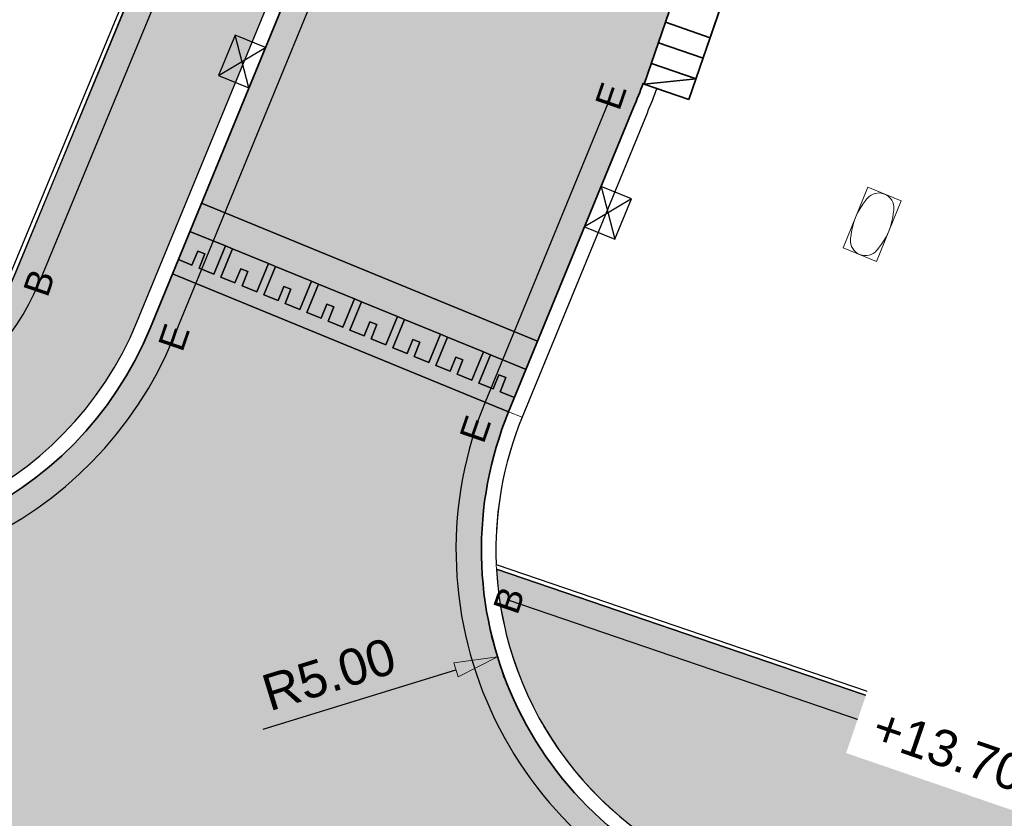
# Model space of a CAD drawing. Header units: metres. Extents: x 131295 to 132236, y 397710 to 398702.
# Tile 89 of 127: x 131615 to 131629, y 398308 to 398319. Entities that reach past the tile are written whole.
import ezdxf
from ezdxf.enums import TextEntityAlignment as Align

# ---------------------------------------------------------------- set-up
doc = ezdxf.new("R2010")
doc.units = ezdxf.units.M
doc.linetypes.add('AL-MATERIAALS', pattern=[2, 1, -1])
doc.layers.get('Defpoints').update_dxf_attribs({"color": 128})
for name, color, linetype, lineweight in [('N-IE-tegel straatpot brandkraan', 190, 'Continuous', 18), ('N-KO-inritband 650x300x200 mm', 110, 'Continuous', 35), ('N-KO-opsluitband 60x200mm', 2, 'Continuous', 25), ('N-KO-opsluitband achterkant', 8, 'Continuous', 5), ('N-KO-tekst banden', 1, 'Continuous', 18), ('N-KO-trottoirband 180-200x250mm', 3, 'Continuous', 35), ('N-KO-trottoirband achterkant', 8, 'Continuous', 5), ('N-RI-trottoirkolk', 7, 'Continuous', 25), ("N-VH-arcering 'MAT' grijs 254", 254, 'Continuous', 18), ('X-AL-maatvoering', 1, 'Continuous', 18), ('X-AL-materiaalscheiding', 1, 'AL-MATERIAALS', 18), ('X-AL-planhoogte', 190, 'Continuous', 25), ('X-AL-sinusdrempel grijs', 252, 'Continuous', 25), ('X-AL-sinusdrempel wit', 255, 'Continuous', 25), ('X-AL-sinusdrempel zwart', 250, 'Continuous', 25)]:
    doc.layers.add(name, color=color, linetype=linetype, lineweight=lineweight)
doc.layers.add("N-VH-arcering 'MAT' kleur 1 (heiderood)", color=7, linetype='Continuous', lineweight=18, true_color=0xd98c8c)
doc.layers.add('X-AL-contourlijnen', color=30, linetype='Continuous', plot=False)
doc.layers.add('X-AL-hulplijn bandenlijnnummers', color=30, linetype='Continuous', plot=False)
doc.styles.add('CS Annotative', font='arial.ttf')
doc.dimstyles.new('CS Annotative', dxfattribs={"dimtxt": 2.5, "dimasz": 3, "dimexe": 0.18, "dimexo": 0.0625, "dimgap": 1, "dimtad": 1, "dimzin": 0, "dimdsep": 46, "dimtxsty": 'CS Annotative', "dimblk": 'CS Dimensionpijl', "dimcen": 0, "dimse1": 1, "dimse2": 1, "dimclrd": 256, "dimclre": 256, "dimclrt": 2, "dimadec": 0, "dimazin": 0, "dimtm": 1e-09, "dimtfac": 1, "dimtofl": 0, "dimtmove": 1, "dimatfit": 3, "dimfxl": 1, "dimtfillclr": 256, "dimtolj": 1, "dimtzin": 0, "dimarcsym": 0})

# ---------------------------------------------------------------- blocks, each defined once
blk = doc.blocks.new('*U73')
for p, q in [((0.5940163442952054, 1.377368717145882), (1.472036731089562, -2.268393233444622)), ((2.660069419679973, 0.4863442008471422), (-0.5940163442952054, -1.377368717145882))]:
    blk.add_line(p, q)
blk.add_lwpolyline([(0.5940163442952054, 1.377368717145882), (-0.5940163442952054, -1.377368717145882), (1.472036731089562, -2.268393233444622), (2.660069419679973, 0.4863442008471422)], close=True)
blk = doc.blocks.new('*U74')
for p, q in [((-0.5940163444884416, -1.377368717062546), (-1.472036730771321, 2.26839323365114)), ((-2.660069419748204, -0.4863442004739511), (0.5940163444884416, 1.377368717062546))]:
    blk.add_line(p, q)
blk.add_lwpolyline([(-0.5940163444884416, -1.377368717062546), (0.5940163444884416, 1.377368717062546), (-1.472036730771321, 2.26839323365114), (-2.660069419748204, -0.4863442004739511)], close=True)
blk = doc.blocks.new('CS Dimensionpijl')
h = blk.add_hatch(color=256)
h.dxf.hatch_style = 1
h.paths.add_polyline_path([(-1, -0.1666666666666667), (0, 0), (-1, 0.1666666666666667)])
at = {"flags": 128}
blk.add_lwpolyline([(0, 0.5), (0, -0.5)], dxfattribs=at)
blk.add_lwpolyline([(-1, -0.1666666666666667), (0, 0), (-1, 0.1666666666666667)], close=True, dxfattribs=at)
blk = doc.blocks.new('*D193')
at = {"layer": 'Defpoints', "color": 0, "transparency": 16777216}
for p in [(131626.8266914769, 398311.8603260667), (131622.0489986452, 398310.3859953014)]:
    blk.add_point(p, dxfattribs=at)
at = {"layer": 'X-AL-maatvoering', "lineweight": -2, "transparency": 16777216}
blk.add_line((131618.8235019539, 398309.3906510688), (131621.4756755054, 398310.2090756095), dxfattribs=at)
at = {"layer": 'X-AL-maatvoering', "lineweight": -2, "transparency": 16777216, "xscale": 0.6000000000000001, "yscale": 0.6000000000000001, "zscale": 0.6000000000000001, "rotation": 17.14951149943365}
blk.add_blockref('CS Dimensionpijl', (131622.0489986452, 398310.3859953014), dxfattribs=at)
at = {"layer": 'X-AL-maatvoering', "color": 2, "transparency": 16777216, "insert": (131619.7286785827, 398310.1464472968), "char_height": 0.5, "attachment_point": 5, "rotation": 17.14951149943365, "style": 'CS Annotative'}
blk.add_mtext('\\A1;R5.00', dxfattribs=at)
blk = doc.blocks.new('*U594')
blk.add_lwpolyline([(-0.05758521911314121, 0.5099235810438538), (-0.3993732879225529, -0.3222403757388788), (0.05758528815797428, -0.5099233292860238), (0.399373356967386, 0.3222406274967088)], close=True)
at = {"extrusion": (0, 0, -1)}
for centre, radius, start, end in [((-0.09275625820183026, 0.2258371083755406), 0.205666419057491, 39.89594860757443, 184.7620845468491), ((-0.6389082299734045, -0.2624136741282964), 0.9376986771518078, 5.4369900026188, 39.22104796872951), ((-2.23659834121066, -1.566435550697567), 3, 39.22104796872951, 39.89594860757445), ((2.691931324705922, 0.4578182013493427), 3, 184.762084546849, 185.4369726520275), ((0.09275626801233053, -0.2258371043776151), 0.2056664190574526, 219.8959618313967, 4.762097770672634), ((-2.691931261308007, -0.4578188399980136), 3, 4.762097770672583, 5.4369900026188), ((2.236597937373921, 1.566436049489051), 3, 219.2210653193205, 219.8959618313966)]:
    blk.add_arc(centre, radius, start, end, dxfattribs=at)
blk.add_arc((-0.638908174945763, 0.2624136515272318), 0.937698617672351, 320.7789346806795, 354.5630273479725)

msp = doc.modelspace()

# ---------------------------------------------------------------- hatches: boundary and pattern name
at = {"layer": "N-VH-arcering 'MAT' grijs 254"}
h = msp.add_hatch(color=256, dxfattribs=at)
h.dxf.hatch_style = 1
edge = h.paths.add_edge_path()
edge.add_line((131619.8561252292, 398359.8974519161), (131619.8558766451, 398359.8975373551))
edge.add_line((131619.8558766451, 398359.8975373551), (131621.0225637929, 398363.3032464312))
edge.add_line((131621.0225637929, 398363.3032464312), (131626.7798186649, 398380.2522337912))
edge.add_line((131626.7798186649, 398380.2522337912), (131627.957000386, 398383.7177809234))
edge.add_line((131627.957000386, 398383.7177809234), (131633.8754669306, 398401.1413650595))
edge.add_arc((131634.8223315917, 398400.8197327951), 0.9999999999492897, 70.9935067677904, 161.2383339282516, ccw=False)
edge.add_line((131635.148006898, 398401.7652144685), (131643.3379881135, 398398.9441395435))
edge.add_arc((131643.0123128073, 398397.9986578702), 0.9999999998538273, -18.968002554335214, 70.99350677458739, ccw=False)
edge.add_line((131643.9580130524, 398397.6736178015), (131642.9637126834, 398394.780712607))
edge.add_line((131642.9637126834, 398394.780712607), (131644.3822630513, 398394.2931525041))
edge.add_arc((131644.4797750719, 398394.5768625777), 0.2999999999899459, 251.0319974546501, 341.0319974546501)
edge.add_line((131644.7634851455, 398394.4793505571), (131645.7908390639, 398397.4684246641))
edge.add_arc((131641.2514778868, 398399.0286169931), 4.799999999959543, 341.0319974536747, 430.9951092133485)
edge.add_line((131642.8145924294, 398403.5669727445), (131633.5364040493, 398406.7625951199))
edge.add_line((131633.5364040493, 398406.7625951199), (131632.5232284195, 398403.6896577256))
edge.add_line((131632.5232284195, 398403.6896577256), (131615.90815768, 398354.7759601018))
edge.add_line((131615.90815768, 398354.7759601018), (131603.209008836, 398318.3928728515))
edge.add_line((131603.209008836, 398318.3928728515), (131602.1260561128, 398315.3745583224))
edge.add_line((131602.1260561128, 398315.3745583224), (131611.0783100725, 398312.2800682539))
edge.add_arc((131612.646464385, 398316.8166850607), 4.799999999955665, 250.931471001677, 337.6709640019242)
edge.add_line((131617.0865474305, 398314.9930451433), (131619.0552392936, 398319.7862914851))
edge.add_arc((131600.7398967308, 398327.3088061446), 19.79999999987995, 337.6709640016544, 341.0319974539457)
edge.add_line((131619.4647615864, 398320.8730127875), (131620.2392119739, 398323.1262670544))
edge.add_line((131620.2392119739, 398323.1262670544), (131619.6717918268, 398323.3212910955))
edge.add_line((131619.6717918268, 398323.3212910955), (131619.7367998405, 398323.5104311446))
edge.add_line((131619.7367998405, 398323.5104311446), (131620.2243599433, 398324.9289815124))
edge.add_line((131620.2243599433, 398324.9289815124), (131620.289367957, 398325.1181215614))
edge.add_line((131620.289367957, 398325.1181215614), (131620.8567879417, 398324.9230975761))
edge.add_line((131620.8567879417, 398324.9230975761), (131621.0355601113, 398325.4432325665))
edge.add_arc((131620.7518500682, 398325.5407446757), 0.3000000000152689, 341.0319795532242, 431.0319974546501)
edge.add_line((131620.8493620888, 398325.8244547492), (131615.808779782, 398327.5569183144))
edge.add_line((131615.808779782, 398327.5569183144), (131609.4006315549, 398329.759418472))
edge.add_line((131609.4006315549, 398329.759418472), (131613.6517813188, 398341.9389711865))
edge.add_line((131613.6517813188, 398341.9389711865), (131614.8579768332, 398345.394723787))
edge.add_line((131614.8579768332, 398345.394723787), (131619.8561252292, 398359.8974519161))
edge = h.paths.add_edge_path(flags=16)
edge.add_line((131608.1134335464, 398326.0774237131), (131617.2173075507, 398322.9483943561))
edge.add_arc((131616.8922674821, 398322.0026941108), 1.000000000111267, -18.9680025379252, 71.03199745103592, ccw=False)
edge.add_line((131617.8379677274, 398321.6776540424), (131617.6976444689, 398321.2693851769))
edge.add_arc((131606.6577474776, 398324.9604378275), 11.64058397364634, 336.16956927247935, 341.51328063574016, ccw=False)
edge.add_line((131617.3059159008, 398320.2572788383), (131615.4160485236, 398315.6698253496))
edge.add_arc((131612.6442358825, 398316.8174553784), 3.000000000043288, 250.931471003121, 337.50868758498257, ccw=False)
edge.add_line((131611.6641394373, 398313.982069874), (131605.6682011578, 398316.0546620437))
edge.add_arc((131605.994899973, 398316.9997905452), 1.000000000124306, 160.7050349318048, 250.9314709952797, ccw=False)
edge.add_line((131605.0510699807, 398317.3302219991), (131608.1134335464, 398326.0774237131))
h = msp.add_hatch(color=256, dxfattribs=at)
h.dxf.hatch_style = 1
edge = h.paths.add_edge_path()
edge.add_line((131630.0245195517, 398308.8658728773), (131622.034012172, 398311.5953259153))
edge.add_arc((131626.8266914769, 398311.8603260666), 4.800000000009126, 183.1648153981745, 251.1405025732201)
edge.add_line((131625.2750984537, 398307.3180183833), (131629.0547739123, 398306.026930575))
edge.add_line((131629.0547739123, 398306.026930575), (131630.0245195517, 398308.8658728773))
at = {"layer": "N-VH-arcering 'MAT' kleur 1 (heiderood)"}
h = msp.add_hatch(color=256, dxfattribs=at)
h.dxf.hatch_style = 1
edge = h.paths.add_edge_path()
edge.add_line((131644.7197422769, 398378.3540535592), (131650.347183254, 398394.7270267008))
edge.add_line((131650.347183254, 398394.7270267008), (131645.6186820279, 398396.3522270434))
edge.add_line((131645.6186820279, 398396.3522270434), (131644.9526251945, 398394.4143425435))
edge.add_line((131644.9526251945, 398394.4143425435), (131639.7519840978, 398379.2831386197))
edge.add_line((131639.7519840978, 398379.2831386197), (131639.5732120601, 398378.7630034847))
edge.add_line((131639.5732120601, 398378.7630034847), (131639.5082040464, 398378.5738634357))
edge.add_line((131639.5082040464, 398378.5738634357), (131639.0206439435, 398377.1553130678))
edge.add_line((131639.0206439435, 398377.1553130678), (131638.9556359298, 398376.9661730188))
edge.add_line((131638.9556359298, 398376.9661730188), (131638.7768638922, 398376.446037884))
edge.add_line((131638.7768638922, 398376.446037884), (131632.7636226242, 398358.9505833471))
edge.add_line((131632.7636226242, 398358.9505833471), (131632.5848505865, 398358.4304482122))
edge.add_line((131632.5848505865, 398358.4304482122), (131632.5198425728, 398358.2413081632))
edge.add_line((131632.5198425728, 398358.2413081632), (131632.03228247, 398356.8227577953))
edge.add_line((131632.03228247, 398356.8227577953), (131631.9672744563, 398356.6336177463))
edge.add_line((131631.9672744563, 398356.6336177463), (131631.7885024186, 398356.1134826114))
edge.add_line((131631.7885024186, 398356.1134826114), (131626.587861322, 398340.9822786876))
edge.add_line((131626.587861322, 398340.9822786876), (131626.4090892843, 398340.4621435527))
edge.add_line((131626.4090892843, 398340.4621435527), (131626.3440812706, 398340.2730035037))
edge.add_line((131626.3440812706, 398340.2730035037), (131625.8565211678, 398338.8544531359))
edge.add_line((131625.8565211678, 398338.8544531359), (131625.7915131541, 398338.6653130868))
edge.add_line((131625.7915131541, 398338.6653130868), (131625.6127411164, 398338.145177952))
edge.add_line((131625.6127411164, 398338.145177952), (131621.2247001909, 398325.3782246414))
edge.add_line((131621.2247001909, 398325.3782246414), (131621.0459279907, 398324.8580895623))
edge.add_line((131621.0459279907, 398324.8580895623), (131620.9809199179, 398324.6689495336))
edge.add_line((131620.9809199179, 398324.6689495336), (131620.4933600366, 398323.2503990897))
edge.add_line((131620.4933600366, 398323.2503990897), (131620.4283520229, 398323.0612590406))
edge.add_line((131620.4283520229, 398323.0612590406), (131619.6539016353, 398320.8080047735))
edge.add_arc((131600.7398967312, 398327.3088061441), 19.99999999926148, 337.67096400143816, 341.03199745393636, ccw=False)
edge.add_line((131619.2402427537, 398319.7103064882), (131617.9754396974, 398316.6308440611))
edge.add_line((131617.9754396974, 398316.6308440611), (131622.6005262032, 398314.7312191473))
edge.add_line((131622.6005262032, 398314.7312191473), (131623.9210622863, 398317.9463768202))
edge.add_arc((131605.4207162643, 398325.5448764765), 19.99999999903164, 337.670963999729, 338.7005252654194)
edge.add_line((131624.0546074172, 398318.2800226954), (131624.0700453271, 398318.2740038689))
edge.add_line((131624.0700453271, 398318.2740038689), (131628.0656127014, 398329.8990600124))
edge.add_line((131628.0656127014, 398329.8990600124), (131641.0142854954, 398367.5730707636))
edge.add_line((131641.0142854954, 398367.5730707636), (131644.7197422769, 398378.3540535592))
h = msp.add_hatch(color=256, dxfattribs=at)
h.dxf.hatch_style = 1
edge = h.paths.add_edge_path()
edge.add_arc((131626.8266914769, 398311.8603260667), 4.999999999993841, 157.670963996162, 251.1402723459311, ccw=False)
edge.add_line((131622.2016049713, 398313.7599509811), (131617.5765184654, 398315.659575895))
edge.add_line((131617.5765184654, 398315.659575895), (131617.2715508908, 398314.9170601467))
edge.add_arc((131612.646464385, 398316.8166850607), 4.999999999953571, 250.9314710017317, 337.67096400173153, ccw=False)
edge.add_line((131611.0129703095, 398312.0910425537), (131610.1018070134, 398312.4060007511))
edge.add_line((131610.1018070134, 398312.4060007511), (131607.7997285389, 398305.7461664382))
edge.add_arc((131606.1751964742, 398301.0174355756), 4.999999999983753, -22.27249241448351, 71.04009485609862, ccw=False)
edge.add_line((131610.8021554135, 398299.1223759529), (131610.6598555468, 398298.7718452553))
edge.add_line((131610.6598555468, 398298.7718452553), (131615.2720974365, 398296.8443582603))
edge.add_line((131615.2720974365, 398296.8443582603), (131615.7638646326, 398298.0444903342))
edge.add_arc((131620.3905123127, 398296.148670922), 4.999999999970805, 70.98752159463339, 157.7180987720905, ccw=False)
edge.add_line((131622.0193826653, 398300.8759091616), (131622.9458746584, 398300.5566666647))
edge.add_line((131622.9458746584, 398300.5566666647), (131625.2104297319, 398307.1287620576))
at = {"layer": 'X-AL-sinusdrempel grijs'}
msp.add_hatch(color=256, dxfattribs=at).paths.add_polyline_path([(131617.9754396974, 398316.6308440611), (131617.8158712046, 398316.2423367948), (131618.303817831, 398316.0419263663), (131618.4009446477, 398316.0020342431), (131618.8958289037, 398315.7987743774), (131618.9929557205, 398315.7588822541), (131619.4878399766, 398315.5556223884), (131619.5849667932, 398315.5157302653), (131620.0798510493, 398315.3124703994), (131620.1769778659, 398315.2725782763), (131620.6718621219, 398315.0693184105), (131620.7689889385, 398315.0294262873), (131621.2638731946, 398314.8261664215), (131621.3610000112, 398314.7862742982), (131621.8558842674, 398314.5830144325), (131621.953011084, 398314.5431223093), (131622.4409577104, 398314.3427118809), (131622.6005262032, 398314.7312191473)])
at = {"layer": 'X-AL-sinusdrempel wit'}
msp.add_hatch(color=256, dxfattribs=at).paths.add_polyline_path([(131619.7167787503, 398315.0075466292), (131619.7965629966, 398315.2018002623), (131619.69943618, 398315.2416923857), (131619.6196519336, 398315.0474387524), (131619.4253983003, 398315.1272229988), (131619.5849667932, 398315.5157302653), (131619.4878399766, 398315.5556223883), (131619.3282714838, 398315.1671151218), (131619.1247676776, 398315.2506986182), (131619.2045519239, 398315.4449522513), (131619.1074251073, 398315.4848443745), (131619.0276408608, 398315.2905907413), (131618.8333872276, 398315.3703749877), (131618.9929557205, 398315.7588822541), (131618.8958289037, 398315.7987743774), (131618.736260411, 398315.4102671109), (131618.5327566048, 398315.4938506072), (131618.6125408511, 398315.6881042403), (131618.5154140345, 398315.7279963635), (131618.4356297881, 398315.5337427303), (131618.2413761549, 398315.6135269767), (131618.4009446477, 398316.0020342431), (131618.303817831, 398316.0419263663), (131618.1442493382, 398315.6534190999), (131617.940745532, 398315.737002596), (131618.0205297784, 398315.9312562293), (131617.9234029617, 398315.9711483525), (131617.8436187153, 398315.7768947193), (131617.6563027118, 398315.8538295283), (131617.5765184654, 398315.659575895), (131622.2016049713, 398313.7599509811), (131622.2813892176, 398313.9542046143), (131622.0848230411, 398314.0349386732), (131622.1646072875, 398314.2291923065), (131622.0674804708, 398314.2690844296), (131621.9876962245, 398314.0748307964), (131621.7934425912, 398314.1546150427), (131621.953011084, 398314.5431223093), (131621.8558842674, 398314.5830144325), (131621.6963157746, 398314.194507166), (131621.4928119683, 398314.2780906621), (131621.5725962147, 398314.4723442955), (131621.4754693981, 398314.5122364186), (131621.3956851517, 398314.3179827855), (131621.2014315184, 398314.3977670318), (131621.3610000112, 398314.7862742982), (131621.2638731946, 398314.8261664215), (131621.1043047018, 398314.437659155), (131620.9008008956, 398314.521242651), (131620.980585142, 398314.7154962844), (131620.8834583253, 398314.7553884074), (131620.8036740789, 398314.5611347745), (131620.6094204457, 398314.6409190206), (131620.7689889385, 398315.0294262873), (131620.6718621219, 398315.0693184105), (131620.5122936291, 398314.6808111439), (131620.308789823, 398314.7643946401), (131620.3885740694, 398314.9586482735), (131620.2914472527, 398314.9985403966), (131620.2116630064, 398314.8042867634), (131620.0174093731, 398314.8840710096), (131620.1769778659, 398315.2725782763), (131620.0798510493, 398315.3124703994), (131619.9202825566, 398314.9239631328)])
at = {"layer": 'X-AL-sinusdrempel zwart'}
for points in [[(131618.303817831, 398316.0419263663), (131617.8158712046, 398316.2423367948), (131617.6563027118, 398315.8538295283), (131617.8436187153, 398315.7768947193), (131617.9234029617, 398315.9711483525), (131618.0205297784, 398315.9312562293), (131617.940745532, 398315.737002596), (131618.1442493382, 398315.6534190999)], [(131618.2413761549, 398315.6135269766), (131618.435629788, 398315.5337427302), (131618.5154140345, 398315.7279963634), (131618.6125408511, 398315.6881042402), (131618.5327566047, 398315.493850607), (131618.736260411, 398315.4102671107), (131618.8958289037, 398315.7987743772), (131618.4009446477, 398316.002034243)], [(131618.8333872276, 398315.3703749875), (131619.0276408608, 398315.2905907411), (131619.1074251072, 398315.4848443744), (131619.2045519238, 398315.4449522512), (131619.1247676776, 398315.2506986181), (131619.3282714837, 398315.1671151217), (131619.4878399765, 398315.5556223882), (131618.9929557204, 398315.758882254)], [(131619.4253983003, 398315.1272229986), (131619.6196519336, 398315.0474387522), (131619.6994361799, 398315.2416923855), (131619.7965629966, 398315.2018002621), (131619.7167787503, 398315.0075466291), (131619.9202825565, 398314.9239631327), (131620.0798510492, 398315.3124703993), (131619.5849667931, 398315.515730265)], [(131620.0174093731, 398314.8840710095), (131620.2116630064, 398314.8042867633), (131620.2914472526, 398314.9985403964), (131620.3885740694, 398314.9586482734), (131620.3087898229, 398314.7643946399), (131620.512293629, 398314.6808111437), (131620.6718621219, 398315.0693184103), (131620.1769778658, 398315.2725782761)], [(131620.6094204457, 398314.6409190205), (131620.8036740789, 398314.5611347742), (131620.8834583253, 398314.7553884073), (131620.980585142, 398314.7154962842), (131620.9008008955, 398314.5212426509), (131621.1043047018, 398314.4376591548), (131621.2638731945, 398314.8261664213), (131620.7689889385, 398315.0294262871)], [(131621.2014315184, 398314.3977670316), (131621.3956851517, 398314.3179827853), (131621.475469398, 398314.5122364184), (131621.5725962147, 398314.4723442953), (131621.4928119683, 398314.278090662), (131621.6963157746, 398314.1945071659), (131621.8558842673, 398314.5830144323), (131621.3610000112, 398314.7862742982)], [(131622.4409577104, 398314.3427118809), (131621.953011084, 398314.5431223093), (131621.7934425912, 398314.1546150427), (131621.9876962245, 398314.0748307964), (131622.0674804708, 398314.2690844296), (131622.1646072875, 398314.2291923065), (131622.0848230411, 398314.0349386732), (131622.2813892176, 398313.9542046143)]]:
    msp.add_hatch(color=256, dxfattribs=at).paths.add_polyline_path(points)

# ---------------------------------------------------------------- linework, layer by layer
at = {"layer": 'N-KO-inritband 650x300x200 mm', "flags": 128}
for points in [[(131628.0656127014, 398329.8990600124), (131624.0676198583, 398318.266946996)], [(131628.6803178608, 398329.6877839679), (131624.6823250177, 398318.0556709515)], [(131624.3601559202, 398319.1180772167), (131624.9748610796, 398318.9068011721)], [(131624.2626438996, 398318.8343671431), (131624.877349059, 398318.6230910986)], [(131624.1651318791, 398318.5506570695), (131624.7798370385, 398318.3393810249)], [(131624.0676198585, 398318.2669469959), (131624.7798370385, 398318.3393810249)], [(131624.0676198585, 398318.2669469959), (131624.6823250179, 398318.0556709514)]]:
    msp.add_lwpolyline(points, dxfattribs=at)
at = {"layer": 'N-KO-opsluitband 60x200mm', "flags": 128}
msp.add_lwpolyline([(131608.1134335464, 398326.0774237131), (131605.0510699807, 398317.3302219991, 0.4153715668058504), (131605.6682011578, 398316.0546620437), (131611.6641394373, 398313.982069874, 0.3968227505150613), (131615.4160485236, 398315.6698253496), (131617.3059159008, 398320.2343262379, 0.01537455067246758), (131617.6976444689, 398321.2693851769), (131617.8379677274, 398321.6776540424, 0.4142135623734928), (131617.2173075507, 398322.9483943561)], format="xyb", close=True, dxfattribs=at)
msp.add_lwpolyline([(131622.034012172, 398311.5953259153), (131630.792789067, 398308.6034420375)], dxfattribs=at)
at = {"layer": 'N-KO-opsluitband achterkant', "flags": 128}
msp.add_lwpolyline([(131608.1503502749, 398326.0012902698), (131605.1076997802, 398317.3103961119, 0.415371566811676), (131605.6878030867, 398316.1113697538), (131611.6837413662, 398314.0387775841, 0.3968227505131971), (131615.3606122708, 398315.6927779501), (131617.250479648, 398320.2572788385, 0.01537455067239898), (131617.6409024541, 398321.2888875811), (131617.7812257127, 398321.6971564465, 0.4142135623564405), (131617.1978051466, 398322.8916523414)], format="xyb", close=True, dxfattribs=at)
msp.add_lwpolyline([(131622.0308819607, 398311.6597990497), (131630.8121839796, 398308.660220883)], dxfattribs=at)
at = {"layer": 'N-KO-trottoirband 180-200x250mm'}
for points in [[(131602.061047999, 398315.1854179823), (131611.0129703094, 398312.0910425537, 0.3976425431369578), (131617.2715508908, 398314.9170601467), (131619.2402427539, 398319.7103064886, 0.01466632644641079), (131619.6539016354, 398320.8080047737), (131620.4283520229, 398323.0612590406)], [(131624.0546074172, 398318.2800226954, -0.00449233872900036), (131623.9210622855, 398317.9463768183), (131622.2016049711, 398313.7599509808, 0.4320629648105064), (131625.2104487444, 398307.1287555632), (131628.9896050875, 398305.8378450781)]]:
    msp.add_lwpolyline(points, format="xyb", dxfattribs=at)
at = {"layer": 'N-KO-trottoirband achterkant'}
for points in [[(131602.061047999, 398315.1854179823), (131602.1260561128, 398315.3745583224), (131611.0783100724, 398312.280068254, 0.3976425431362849), (131617.0865474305, 398314.9930451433), (131619.0552392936, 398319.7862914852, 0.01466632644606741), (131619.4647615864, 398320.8730127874), (131620.2392119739, 398323.1262670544)], [(131624.0546074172, 398318.2800226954), (131624.2409463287, 398318.2073741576, -0.004492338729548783), (131624.1060657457, 398317.8703918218), (131622.3866084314, 398313.6839659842, 0.4320629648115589), (131625.2750984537, 398307.3180183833), (131629.0547739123, 398306.026930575), (131628.9896050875, 398305.8378450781)]]:
    msp.add_lwpolyline(points, format="xyb", dxfattribs=at)
at = {"layer": 'N-KO-trottoirband achterkant', "ltscale": 2, "flags": 128}
msp.add_lwpolyline([(131622.2016049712, 398313.759950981), (131622.3866084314, 398313.6839659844)], dxfattribs=at)
at = {"layer": 'X-AL-contourlijnen', "flags": 128}
for points in [[(131615.90815768, 398354.7759601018), (131603.209008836, 398318.3928728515), (131602.1260561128, 398315.3745583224), (131611.0783100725, 398312.2800682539, 0.3976425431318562), (131617.0865474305, 398314.9930451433), (131619.0552392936, 398319.7862914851, 0.01466632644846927)], [(131619.2402427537, 398319.7103064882), (131617.9754396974, 398316.6308440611), (131622.6005262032, 398314.7312191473), (131623.9210622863, 398317.9463768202, 0.004492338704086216), (131624.0546074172, 398318.2800226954), (131624.0700453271, 398318.2740038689), (131628.0656127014, 398329.8990600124)]]:
    msp.add_lwpolyline(points, format="xyb", dxfattribs=at)
for points in [[(131608.1134335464, 398326.0774237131), (131617.2173075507, 398322.9483943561, -0.4142135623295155), (131617.8379677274, 398321.6776540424), (131617.6976444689, 398321.2693851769, -0.0233205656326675), (131617.3059159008, 398320.2572788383), (131615.4160485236, 398315.6698253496, -0.396822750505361), (131611.6641394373, 398313.982069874), (131605.6682011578, 398316.0546620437, -0.4153715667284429), (131605.0510699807, 398317.3302219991)], [(131635.8062048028, 398325.9195967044), (131625.275893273, 398319.7826507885), (131624.6823250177, 398318.0556709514), (131624.2409463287, 398318.2073741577, -0.004492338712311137), (131624.1060657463, 398317.8703918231), (131622.3866084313, 398313.6839659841, 0.1082963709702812), (131622.0308819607, 398311.6597990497), (131629.9572229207, 398308.9522644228)], [(131617.2504796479, 398320.2572788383, 0.01537455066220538), (131617.6409024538, 398321.2888875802), (131617.7812257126, 398321.6971564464, 0.4142135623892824), (131617.1978051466, 398322.8916523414), (131609.0033602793, 398325.7081081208), (131605.6468732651, 398316.12659102, 0.01161552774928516), (131605.6878030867, 398316.1113697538), (131611.6837413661, 398314.0387775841, 0.3968227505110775), (131615.3606122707, 398315.6927779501)], [(131625.2104297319, 398307.1287620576, -0.4320617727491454), (131622.2016049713, 398313.7599509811), (131617.5765184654, 398315.659575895), (131617.2715508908, 398314.9170601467, -0.3976425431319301), (131611.0129703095, 398312.0910425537), (131610.1018070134, 398312.4060007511), (131607.7997285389, 398305.7461664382, -0.4312505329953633), (131610.8021554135, 398299.1223759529), (131610.6598555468, 398298.7718452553), (131615.2720974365, 398296.8443582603), (131615.7638646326, 398298.0444903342, -0.3975974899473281), (131622.0193826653, 398300.8759091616), (131622.9458746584, 398300.5566666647)], [(131630.0245195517, 398308.8658728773), (131622.034012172, 398311.5953259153, 0.3056146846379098), (131625.2750984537, 398307.3180183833), (131629.0547739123, 398306.026930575)]]:
    msp.add_lwpolyline(points, format="xyb", close=True, dxfattribs=at)
for points in [[(131617.9754396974, 398316.6308440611), (131617.8158712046, 398316.2423367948), (131618.303817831, 398316.0419263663), (131618.4009446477, 398316.0020342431), (131618.8958289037, 398315.7987743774), (131618.9929557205, 398315.7588822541), (131619.4878399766, 398315.5556223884), (131619.5849667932, 398315.5157302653), (131620.0798510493, 398315.3124703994), (131620.1769778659, 398315.2725782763), (131620.6718621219, 398315.0693184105), (131620.7689889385, 398315.0294262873), (131621.2638731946, 398314.8261664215), (131621.3610000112, 398314.7862742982), (131621.8558842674, 398314.5830144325), (131621.953011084, 398314.5431223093), (131622.4409577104, 398314.3427118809), (131622.6005262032, 398314.7312191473)], [(131618.303817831, 398316.0419263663), (131617.8158712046, 398316.2423367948), (131617.6563027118, 398315.8538295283), (131617.8436187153, 398315.7768947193), (131617.9234029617, 398315.9711483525), (131618.0205297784, 398315.9312562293), (131617.940745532, 398315.737002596), (131618.1442493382, 398315.6534190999)], [(131619.7167787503, 398315.0075466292), (131619.7965629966, 398315.2018002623), (131619.69943618, 398315.2416923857), (131619.6196519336, 398315.0474387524), (131619.4253983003, 398315.1272229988), (131619.5849667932, 398315.5157302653), (131619.4878399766, 398315.5556223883), (131619.3282714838, 398315.1671151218), (131619.1247676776, 398315.2506986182), (131619.2045519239, 398315.4449522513), (131619.1074251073, 398315.4848443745), (131619.0276408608, 398315.2905907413), (131618.8333872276, 398315.3703749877), (131618.9929557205, 398315.7588822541), (131618.8958289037, 398315.7987743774), (131618.736260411, 398315.4102671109), (131618.5327566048, 398315.4938506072), (131618.6125408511, 398315.6881042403), (131618.5154140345, 398315.7279963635), (131618.4356297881, 398315.5337427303), (131618.2413761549, 398315.6135269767), (131618.4009446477, 398316.0020342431), (131618.303817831, 398316.0419263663), (131618.1442493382, 398315.6534190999), (131617.940745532, 398315.737002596), (131618.0205297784, 398315.9312562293), (131617.9234029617, 398315.9711483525), (131617.8436187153, 398315.7768947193), (131617.6563027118, 398315.8538295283), (131617.5765184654, 398315.659575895), (131622.2016049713, 398313.7599509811), (131622.2813892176, 398313.9542046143), (131622.0848230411, 398314.0349386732), (131622.1646072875, 398314.2291923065), (131622.0674804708, 398314.2690844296), (131621.9876962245, 398314.0748307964), (131621.7934425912, 398314.1546150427), (131621.953011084, 398314.5431223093), (131621.8558842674, 398314.5830144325), (131621.6963157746, 398314.194507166), (131621.4928119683, 398314.2780906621), (131621.5725962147, 398314.4723442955), (131621.4754693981, 398314.5122364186), (131621.3956851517, 398314.3179827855), (131621.2014315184, 398314.3977670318), (131621.3610000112, 398314.7862742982), (131621.2638731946, 398314.8261664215), (131621.1043047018, 398314.437659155), (131620.9008008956, 398314.521242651), (131620.980585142, 398314.7154962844), (131620.8834583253, 398314.7553884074), (131620.8036740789, 398314.5611347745), (131620.6094204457, 398314.6409190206), (131620.7689889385, 398315.0294262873), (131620.6718621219, 398315.0693184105), (131620.5122936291, 398314.6808111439), (131620.308789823, 398314.7643946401), (131620.3885740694, 398314.9586482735), (131620.2914472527, 398314.9985403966), (131620.2116630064, 398314.8042867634), (131620.0174093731, 398314.8840710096), (131620.1769778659, 398315.2725782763), (131620.0798510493, 398315.3124703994), (131619.9202825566, 398314.9239631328)], [(131618.2413761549, 398315.6135269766), (131618.435629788, 398315.5337427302), (131618.5154140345, 398315.7279963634), (131618.6125408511, 398315.6881042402), (131618.5327566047, 398315.493850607), (131618.736260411, 398315.4102671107), (131618.8958289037, 398315.7987743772), (131618.4009446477, 398316.002034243)], [(131618.8333872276, 398315.3703749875), (131619.0276408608, 398315.2905907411), (131619.1074251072, 398315.4848443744), (131619.2045519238, 398315.4449522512), (131619.1247676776, 398315.2506986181), (131619.3282714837, 398315.1671151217), (131619.4878399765, 398315.5556223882), (131618.9929557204, 398315.758882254)], [(131619.4253983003, 398315.1272229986), (131619.6196519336, 398315.0474387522), (131619.6994361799, 398315.2416923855), (131619.7965629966, 398315.2018002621), (131619.7167787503, 398315.0075466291), (131619.9202825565, 398314.9239631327), (131620.0798510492, 398315.3124703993), (131619.5849667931, 398315.515730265)], [(131620.0174093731, 398314.8840710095), (131620.2116630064, 398314.8042867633), (131620.2914472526, 398314.9985403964), (131620.3885740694, 398314.9586482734), (131620.3087898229, 398314.7643946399), (131620.512293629, 398314.6808111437), (131620.6718621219, 398315.0693184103), (131620.1769778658, 398315.2725782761)], [(131620.6094204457, 398314.6409190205), (131620.8036740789, 398314.5611347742), (131620.8834583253, 398314.7553884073), (131620.980585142, 398314.7154962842), (131620.9008008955, 398314.5212426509), (131621.1043047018, 398314.4376591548), (131621.2638731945, 398314.8261664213), (131620.7689889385, 398315.0294262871)], [(131621.2014315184, 398314.3977670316), (131621.3956851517, 398314.3179827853), (131621.475469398, 398314.5122364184), (131621.5725962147, 398314.4723442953), (131621.4928119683, 398314.278090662), (131621.6963157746, 398314.1945071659), (131621.8558842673, 398314.5830144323), (131621.3610000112, 398314.7862742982)], [(131622.4409577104, 398314.3427118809), (131621.953011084, 398314.5431223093), (131621.7934425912, 398314.1546150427), (131621.9876962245, 398314.0748307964), (131622.0674804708, 398314.2690844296), (131622.1646072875, 398314.2291923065), (131622.0848230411, 398314.0349386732), (131622.2813892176, 398313.9542046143)]]:
    msp.add_lwpolyline(points, close=True, dxfattribs=at)
at = {"layer": 'X-AL-hulplijn bandenlijnnummers', "flags": 128}
msp.add_lwpolyline([(131607.898085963, 398326.5215354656), (131604.7207294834, 398317.445873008, 0.4153715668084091), (131605.5538565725, 398315.7238670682), (131611.549794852, 398313.6512748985, 0.3968227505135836), (131615.739426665, 398315.5359351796), (131617.6292940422, 398320.1004360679, 0.01537455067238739), (131618.0286395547, 398321.155621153), (131618.1689628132, 398321.5638900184, 0.4142135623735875), (131617.3310715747, 398323.2793894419)], format="xyb", close=True, dxfattribs=at)
at = {"layer": 'X-AL-hulplijn bandenlijnnummers'}
for points in [[(131602.2302419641, 398314.7566133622), (131610.8986257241, 398311.7602475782, 0.3976425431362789), (131617.5953069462, 398314.7840864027), (131619.5639988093, 398319.5773327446, 0.01466632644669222), (131619.9848967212, 398320.6942407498), (131620.6618350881, 398322.6637849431)], [(131623.6174121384, 398318.1284919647, -0.0006755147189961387), (131623.5973062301, 398318.0793505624), (131621.8778489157, 398313.8929247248, 0.4320629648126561), (131625.0973117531, 398306.7975456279), (131628.592573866, 398305.6036097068)]]:
    msp.add_lwpolyline(points, format="xyb", dxfattribs=at)
at = {"layer": 'X-AL-hulplijn bandenlijnnummers', "flags": 128}
msp.add_lwpolyline([(131622.2047694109, 398311.1671414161), (131630.3957578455, 398308.3692066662)], dxfattribs=at)
at = {"layer": 'X-AL-materiaalscheiding', "flags": 128}
msp.add_lwpolyline([(131622.2016049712, 398313.7599509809), (131617.5765184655, 398315.6595758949)], dxfattribs=at)

# ---------------------------------------------------------------- block references
at = {"layer": 'N-IE-tegel straatpot brandkraan'}
msp.add_blockref('*U594', (131627.204, 398316.339), dxfattribs=at)
at = {"layer": 'N-RI-trottoirkolk', "xscale": 0.2, "yscale": 0.2, "zscale": 0.2, "rotation": 1}
for name, p in [('*U74', (131618.7406635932, 398318.4939627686)), ('*U73', (131623.3603761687, 398316.5812537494))]:
    msp.add_blockref(name, p, dxfattribs=at)

# ---------------------------------------------------------------- texts
at = {"layer": 'N-KO-tekst banden', "style": 'CS Annotative'}
for s, p in [('E', (131623.6073757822, 398318.1039144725)), ('B', (131615.7394266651, 398315.5359351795)), ('E', (131617.5953069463, 398314.7840864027)), ('E', (131621.7413631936, 398313.5222334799)), ('B', (131622.2047694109, 398311.1671414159))]:
    msp.add_text(s, height=0.3599999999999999, rotation=71.0187745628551, dxfattribs=at).set_placement(p, align=Align.MIDDLE)

# ---------------------------------------------------------------- dimensions: what is measured, and where the dimension line sits
at = {"layer": 'X-AL-maatvoering'}
dim = msp.add_radius_dim(center=(131626.8266914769, 398311.8603260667), mpoint=(131622.0489986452, 398310.3859953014), dimstyle='CS Annotative', dxfattribs=at)
dim.commit()
dim.dimension.update_dxf_attribs({"geometry": '*D193', "text_midpoint": (131619.8629271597, 398309.7114034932)})

# ---------------------------------------------------------------- next in the draw order: texts
at = {"layer": 'X-AL-planhoogte', "insert": (131628.2621347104, 398309.1019280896), "char_height": 0.5, "attachment_point": 5, "rotation": 341.01506341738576, "style": 'CS Annotative', "bg_fill": 2}
msp.add_mtext('+13.70', dxfattribs=at)

doc.saveas('drawing.dxf')
